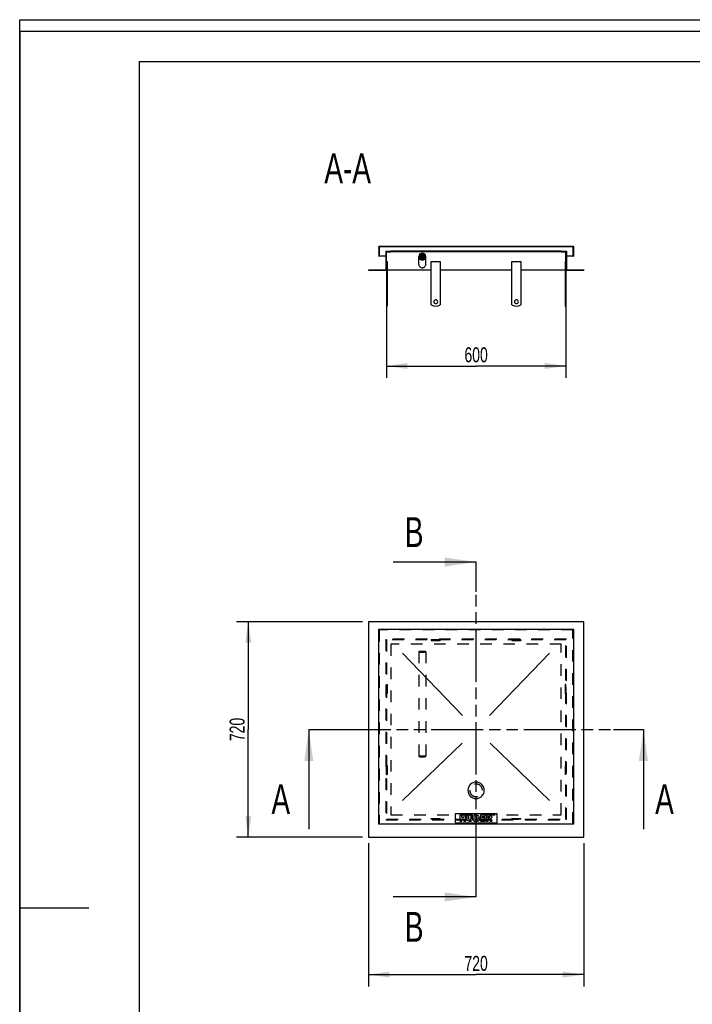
# Model space of a CAD drawing. Header units: millimetres. Extents: x 0 to 4200, y 0 to 5940.
# Tile 2 of 2: x 0 to 2251, y 2647 to 5940. Entities that reach past the tile are written whole.
import ezdxf

# ---------------------------------------------------------------- set-up
doc = ezdxf.new("R2010")
doc.units = ezdxf.units.MM
doc.header["$LTSCALE"] = 387.2
doc.linetypes.add('HIDDEN', pattern=[0.2, 0.1, -0.1])
doc.linetypes.add('PHANTOM', pattern=[0.8, 0.45, -0.05, 0.1, -0.05, 0.1, -0.05])
doc.layers.get('0').update_dxf_attribs({"linetype": 'CONTINUOUS'})
for name, color, linetype in [('_2D-BEM', 7, 'CONTINUOUS'), ('_ACHSEN', 7, 'CONTINUOUS'), ('_KURVEN', 7, 'CONTINUOUS'), ('_ZEICHNUNGSELEM', 7, 'CONTINUOUS'), ('DEFAULT_2', 8, 'HIDDEN'), ('HATCHING_BL0', 7, 'CONTINUOUS'), ('HATCHING_BL1', 7, 'CONTINUOUS')]:
    doc.layers.add(name, color=color, linetype=linetype)
doc.styles.get("Standard").update_dxf_attribs({"font": 'txt', "width": 0.7})
doc.dimstyles.new('DIMSTYLE_1', dxfattribs={"dimtxt": 50, "dimasz": 70, "dimexe": 2, "dimexo": 1, "dimtad": 1, "dimdec": 1, "dimtxsty": 'Standard', "dimblk": '_FILLED', "dimblk1": '_FILLED', "dimblk2": '_FILLED', "dimcen": 0.09, "dimadec": 1, "dimazin": 2, "dimtp": 0.8, "dimtm": 0.8, "dimtfac": 1, "dimtdec": 1, "dimtofl": 0, "dimtmove": 0, "dimatfit": 3, "dimldrblk": '_FILLED', "dimfxl": 1, "dimtolj": 1, "dimarcsym": 0})
doc.dimstyles.get("Standard").update_dxf_attribs({"dimtxt": 50, "dimasz": 70, "dimexe": 2, "dimexo": 1, "dimtad": 1, "dimdec": 1, "dimtxsty": 'Standard', "dimblk": '_FILLED', "dimblk1": '_FILLED', "dimblk2": '_FILLED', "dimcen": 0.09, "dimadec": 1, "dimazin": 2, "dimtol": 1, "dimtp": 0.1, "dimtm": 0.1, "dimtfac": 1, "dimtdec": 1, "dimtofl": 0, "dimtmove": 0, "dimatfit": 3, "dimldrblk": '_FILLED', "dimfxl": 1, "dimtolj": 1, "dimarcsym": 0})

# ---------------------------------------------------------------- blocks, each defined once
blk = doc.blocks.new('_FILLED')
at = {"color": 0, "linetype": 'ByBlock'}
blk.add_solid([(0, 0), (-1, 0.1428571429), (-1, -0.1428571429)], dxfattribs=at)
blk = doc.blocks.new('*D1')
at = {"layer": '_2D-BEM', "color": 2, "linetype": 'Continuous'}
for p, q in [((1227.7317073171, 5081.8382086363), (1227.7317073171, 4741.849945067)), ((1827.7317073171, 5081.8382086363), (1827.7317073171, 4741.849945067)), ((1227.7317073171, 4781.849945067), (1527.7317073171, 4781.849945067)), ((1827.7317073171, 4781.849945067), (1527.7317073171, 4781.849945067))]:
    blk.add_line(p, q, dxfattribs=at)
at = {"layer": '_2D-BEM', "color": 2, "linetype": 'Continuous', "xscale": 70, "yscale": 70, "zscale": 70, "rotation": 180}
blk.add_blockref('_FILLED', (1227.7317073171, 4781.849945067), dxfattribs=at)
at = {"layer": '_2D-BEM', "color": 2, "linetype": 'Continuous', "xscale": 70, "yscale": 70, "zscale": 70}
blk.add_blockref('_FILLED', (1827.7317073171, 4781.849945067), dxfattribs=at)
at = {"layer": '_2D-BEM', "color": 2, "linetype": 'Continuous', "insert": (1527.7317073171, 4844.349945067), "char_height": 50, "width": 176.7857142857, "attachment_point": 2, "line_spacing_factor": 0.9}
blk.add_mtext('600', dxfattribs=at)
blk = doc.blocks.new('*D2')
at = {"layer": '_2D-BEM', "color": 2, "linetype": 'Continuous'}
for p, q in [((1147.7317073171, 3926.2875481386), (725.2663928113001, 3926.2875481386)), ((765.2663928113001, 3926.2875481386), (765.2663928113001, 3566.2875481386)), ((765.2663928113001, 3206.2875481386), (765.2663928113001, 3566.2875481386)), ((1147.7317073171, 3206.2875481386), (725.2663928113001, 3206.2875481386))]:
    blk.add_line(p, q, dxfattribs=at)
at = {"layer": '_2D-BEM', "color": 2, "linetype": 'Continuous', "xscale": 70, "yscale": 70, "zscale": 70}
for p, rotation in [((765.2663928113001, 3926.2875481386), 90), ((765.2663928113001, 3206.2875481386), 270)]:
    blk.add_blockref('_FILLED', p, dxfattribs=dict(at, rotation=rotation))
at = {"layer": '_2D-BEM', "color": 2, "linetype": 'Continuous', "insert": (702.7663928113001, 3566.2875481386), "char_height": 50, "width": 176.7857142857, "attachment_point": 2, "rotation": 90, "line_spacing_factor": 0.9}
blk.add_mtext('720', dxfattribs=at)
blk = doc.blocks.new('*D3')
at = {"layer": '_2D-BEM', "color": 2, "linetype": 'Continuous'}
for p, q in [((1167.7317073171, 3186.2875481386), (1167.7317073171, 2706.632341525)), ((1887.7317073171, 3186.2875481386), (1887.7317073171, 2706.632341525)), ((1167.7317073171, 2746.632341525), (1527.7317073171, 2746.632341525)), ((1887.7317073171, 2746.632341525), (1527.7317073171, 2746.632341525))]:
    blk.add_line(p, q, dxfattribs=at)
at = {"layer": '_2D-BEM', "color": 2, "linetype": 'Continuous', "xscale": 70, "yscale": 70, "zscale": 70, "rotation": 180}
blk.add_blockref('_FILLED', (1167.7317073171, 2746.632341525), dxfattribs=at)
at = {"layer": '_2D-BEM', "color": 2, "linetype": 'Continuous', "xscale": 70, "yscale": 70, "zscale": 70}
blk.add_blockref('_FILLED', (1887.7317073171, 2746.632341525), dxfattribs=at)
at = {"layer": '_2D-BEM', "color": 2, "linetype": 'Continuous', "insert": (1527.7317073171, 2809.132341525), "char_height": 50, "width": 176.7857142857, "attachment_point": 2, "line_spacing_factor": 0.9}
blk.add_mtext('720', dxfattribs=at)
blk = doc.blocks.new('HATCHING_BL0', base_point=(1527.7317073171, 3399.8345829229))
at = {"layer": 'HATCHING_BL0', "color": 7, "linetype": 'PHANTOM'}
for p, q in [((967.7317073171, 3566.2875481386), (1067.7317073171, 3566.2875481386)), ((1067.7317073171, 3566.2875481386), (1987.7317073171, 3566.2875481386)), ((1987.7317073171, 3566.2875481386), (2087.7317073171, 3566.2875481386))]:
    blk.add_line(p, q, dxfattribs=at)
at = {"layer": 'HATCHING_BL0', "color": 7, "linetype": 'Continuous', "char_height": 100, "width": 128.5714285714, "attachment_point": 1, "line_spacing_factor": 0.9}
for insert in [(842.7317073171, 3383.3816177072), (2127.0174216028, 3383.3816177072)]:
    blk.add_mtext('A', dxfattribs=dict(at, insert=insert))
at = {"layer": 'HATCHING_BL0', "color": 7, "linetype": 'Continuous'}
for points in [[(967.7317073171, 3566.2875481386), (967.7317073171, 3233.3816177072)], [(2087.7317073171, 3566.2875481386), (2087.7317073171, 3233.3816177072)]]:
    blk.add_leader(points, dimstyle='Standard', override={"dimasz": 105, "dimtad": 0}, dxfattribs=at)
blk = doc.blocks.new('HATCHING_BL1', base_point=(1388.7892813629, 3566.2875481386))
at = {"layer": 'HATCHING_BL1', "color": 7, "linetype": 'PHANTOM'}
for p, q in [((1527.7317073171, 4026.2875481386), (1527.7317073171, 4126.2875481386)), ((1527.7317073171, 3106.2875481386), (1527.7317073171, 4026.2875481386)), ((1527.7317073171, 3006.2875481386), (1527.7317073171, 3106.2875481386))]:
    blk.add_line(p, q, dxfattribs=at)
at = {"layer": 'HATCHING_BL1', "color": 7, "linetype": 'Continuous', "char_height": 100, "width": 117.8571428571, "attachment_point": 1, "line_spacing_factor": 0.9}
for insert in [(1289.1325696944, 4276.2875481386), (1289.1325696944, 2956.2875481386)]:
    blk.add_mtext('B', dxfattribs=dict(at, insert=insert))
at = {"layer": 'HATCHING_BL1', "color": 7, "linetype": 'Continuous'}
for points in [[(1527.7317073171, 4126.2875481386), (1249.8468554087, 4126.2875481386)], [(1527.7317073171, 3006.2875481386), (1249.8468554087, 3006.2875481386)]]:
    blk.add_leader(points, dimstyle='Standard', override={"dimasz": 105, "dimtad": 0}, dxfattribs=at)

msp = doc.modelspace()

# ---------------------------------------------------------------- hatches: boundary and pattern name
at = {"linetype": 'Continuous'}
h = msp.add_hatch(dxfattribs=at)
h.set_pattern_fill('A', color=2, scale=2.6298932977, angle=45, style=0, pattern_type=0)
h.set_pattern_definition([(45, (0, 0), (-1.8596153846, 1.8596153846), [])])
edge = h.paths.add_edge_path()
edge.add_line((1167.7317073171, 5101.8382086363), (1227.7317073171, 5101.8382086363))
edge.add_line((1167.7317073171, 5103.8382086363), (1167.7317073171, 5101.8382086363))
edge.add_line((1167.7317073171, 5103.8382086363), (1225.7317073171, 5103.8382086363))
edge.add_line((1225.7317073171, 5165.8382086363), (1225.7317073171, 5103.8382086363))
edge.add_line((1225.7317073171, 5165.8382086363), (1242.7317073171, 5165.8382086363))
edge.add_line((1242.7317073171, 5163.8382086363), (1242.7317073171, 5165.8382086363))
edge.add_line((1227.7317073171, 5163.8382086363), (1242.7317073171, 5163.8382086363))
edge.add_line((1227.7317073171, 5101.8382086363), (1227.7317073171, 5163.8382086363))
edge = h.paths.add_edge_path()
edge.add_line((1827.7317073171, 5101.8382086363), (1887.7317073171, 5101.8382086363))
edge.add_line((1827.7317073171, 5101.8382086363), (1827.7317073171, 5163.8382086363))
edge.add_line((1812.7317073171, 5163.8382086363), (1827.7317073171, 5163.8382086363))
edge.add_line((1812.7317073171, 5163.8382086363), (1812.7317073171, 5165.8382086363))
edge.add_line((1812.7317073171, 5165.8382086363), (1829.7317073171, 5165.8382086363))
edge.add_line((1829.7317073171, 5165.8382086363), (1829.7317073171, 5103.8382086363))
edge.add_line((1829.7317073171, 5103.8382086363), (1887.7317073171, 5103.8382086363))
edge.add_line((1887.7317073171, 5103.8382086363), (1887.7317073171, 5101.8382086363))
edge = h.paths.add_edge_path()
edge.add_line((1201.7317073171, 5148.8382086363), (1203.7317073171, 5148.8382086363))
edge.add_line((1201.7317073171, 5182.8382086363), (1201.7317073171, 5148.8382086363))
edge.add_line((1201.7317073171, 5182.8382086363), (1853.7317073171, 5182.8382086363))
edge.add_line((1853.7317073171, 5182.8382086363), (1853.7317073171, 5148.8382086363))
edge.add_line((1851.7317073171, 5148.8382086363), (1853.7317073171, 5148.8382086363))
edge.add_line((1851.7317073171, 5180.8382086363), (1851.7317073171, 5148.8382086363))
edge.add_line((1851.7317073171, 5180.8382086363), (1203.7317073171, 5180.8382086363))
edge.add_line((1203.7317073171, 5180.8382086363), (1203.7317073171, 5148.8382086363))
edge = h.paths.add_edge_path()
edge.add_spline(control_points=[(1347.7317073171, 5136.280851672), (1348.0050137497, 5136.280851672), (1348.5500524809, 5136.3003776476), (1349.3647819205, 5136.3881036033), (1350.1710015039, 5136.53384406), (1350.9650992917, 5136.7368960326), (1351.7429707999, 5136.9962779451), (1352.5007269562, 5137.3107318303), (1353.2345287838, 5137.6787276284), (1353.9406527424, 5138.098466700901), (1354.6154978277, 5138.5678884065), (1355.2556065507, 5139.0846767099), (1355.8576820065, 5139.6462678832), (1356.4186082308, 5140.2498620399), (1356.9354657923, 5140.8924322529), (1357.4055516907, 5141.5707399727), (1357.8263948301, 5142.281348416), (1358.1957724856, 5143.0206392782), (1358.5117256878, 5143.784832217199), (1358.7725718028, 5144.5700026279), (1358.9769174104, 5145.3721052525), (1359.1236676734, 5146.1869951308), (1359.2120347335, 5147.0104521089), (1359.2415434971, 5147.8382054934), (1359.2120351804, 5148.6659589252), (1359.1236685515, 5149.4894160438), (1358.9769186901, 5150.3043061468), (1358.772573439, 5151.1064090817), (1358.5117276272, 5151.891579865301), (1358.1957746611, 5152.6557732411), (1357.8263971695, 5153.3950645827), (1357.4055541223, 5154.1056735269), (1356.9354682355, 5154.783981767), (1356.4186106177, 5155.426552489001), (1355.8576842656, 5156.0301471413), (1355.2556086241, 5156.5917387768), (1354.615499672, 5157.1085274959), (1353.9406543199, 5157.577949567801), (1353.2345300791, 5157.9976889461), (1352.5007279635, 5158.3656849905), (1351.742971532, 5158.6801390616), (1350.9650997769, 5158.9395211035), (1350.1710017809, 5159.142573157), (1349.3647820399, 5159.2883136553), (1348.5500525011, 5159.3760396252), (1348.0050137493, 5159.3955656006), (1347.7317073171, 5159.3955656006)], knot_values=[0, 0, 0, 0, 0.0227272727, 0.0454545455, 0.06818181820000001, 0.0909090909, 0.1136363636, 0.1363636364, 0.1590909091, 0.1818181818, 0.2045454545, 0.2272727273, 0.25, 0.2727272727, 0.2954545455, 0.3181818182, 0.3409090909, 0.3636363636, 0.3863636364, 0.4090909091, 0.4318181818, 0.4545454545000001, 0.4772727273, 0.5, 0.5227272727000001, 0.5454545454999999, 0.5681818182, 0.5909090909, 0.6136363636, 0.6363636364, 0.6590909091, 0.6818181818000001, 0.7045454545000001, 0.7272727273, 0.75, 0.7727272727, 0.7954545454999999, 0.8181818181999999, 0.8409090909, 0.8636363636, 0.8863636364, 0.9090909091, 0.9318181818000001, 0.9545454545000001, 0.9772727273, 1, 1, 1, 1], degree=3, periodic=0)
edge.add_spline(control_points=[(1347.7317073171, 5159.3955656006), (1347.4584008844, 5159.3955656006), (1346.9133621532, 5159.3760396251), (1346.0986327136, 5159.2883136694), (1345.2924131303, 5159.1425732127), (1344.4983153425, 5158.93952124), (1343.7204438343, 5158.6801393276), (1342.962687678, 5158.3656854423), (1342.2288858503, 5157.997689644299), (1341.5227618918, 5157.5779505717), (1340.8479168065, 5157.1085288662), (1340.2078080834, 5156.591740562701), (1339.6057326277, 5156.0301493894), (1339.0448064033, 5155.426555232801), (1338.5279488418, 5154.7839850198), (1338.0578629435, 5154.1056772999), (1337.637019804, 5153.3950688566), (1337.2676421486, 5152.655777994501), (1336.9516889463, 5151.891585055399), (1336.6908428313, 5151.1064146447), (1336.4864972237, 5150.3043120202), (1336.3397469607, 5149.4894221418), (1336.2513799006, 5148.6659651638), (1336.221871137, 5147.8382117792), (1336.2513794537, 5147.0104583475), (1336.3397460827, 5146.1870012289), (1336.486495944, 5145.3721111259), (1336.6908411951, 5144.5700081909), (1336.9516870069, 5143.7848374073), (1337.267639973, 5143.020644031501), (1337.6370174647, 5142.28135269), (1338.0578605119, 5141.5707437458), (1338.5279463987, 5140.8924355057), (1339.0448040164, 5140.2498647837), (1339.6057303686, 5139.6462701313), (1340.2078060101, 5139.0846784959), (1340.8479149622, 5138.5678897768), (1341.5227603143, 5138.0984677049), (1342.2288845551, 5137.678728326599), (1342.9626866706, 5137.310732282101), (1343.7204431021, 5136.996278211), (1344.4983148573, 5136.7368961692), (1345.2924128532, 5136.5338441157), (1346.0986325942, 5136.3881036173), (1346.913362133, 5136.3003776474), (1347.4584008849, 5136.280851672), (1347.7317073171, 5136.280851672)], knot_values=[0, 0, 0, 0, 0.0227272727, 0.0454545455, 0.06818181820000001, 0.0909090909, 0.1136363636, 0.1363636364, 0.1590909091, 0.1818181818, 0.2045454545, 0.2272727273, 0.25, 0.2727272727, 0.2954545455, 0.3181818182, 0.3409090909, 0.3636363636, 0.3863636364, 0.4090909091, 0.4318181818, 0.4545454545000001, 0.4772727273, 0.5, 0.5227272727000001, 0.5454545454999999, 0.5681818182, 0.5909090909, 0.6136363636, 0.6363636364, 0.6590909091, 0.6818181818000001, 0.7045454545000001, 0.7272727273, 0.75, 0.7727272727, 0.7954545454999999, 0.8181818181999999, 0.8409090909, 0.8636363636, 0.8863636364, 0.9090909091, 0.9318181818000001, 0.9545454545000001, 0.9772727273, 1, 1, 1, 1], degree=3, periodic=0)

# ---------------------------------------------------------------- linework, layer by layer
at = {"color": 7, "linetype": 'Continuous'}
for p, q in [((0, 5940), (4200, 5940)), ((0, 0), (0, 5940)), ((0, 5940), (4200, 5940)), ((0, 0), (0, 5940)), ((1201.7317073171, 5182.8382086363), (1853.7317073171, 5182.8382086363)), ((1201.7317073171, 5182.8382086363), (1201.7317073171, 5148.8382086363)), ((1203.7317073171, 5180.8382086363), (1203.7317073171, 5148.8382086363)), ((1851.7317073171, 5180.8382086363), (1203.7317073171, 5180.8382086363)), ((1851.7317073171, 5180.8382086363), (1851.7317073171, 5148.8382086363)), ((1853.7317073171, 5182.8382086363), (1853.7317073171, 5148.8382086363)), ((1201.7317073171, 5148.8382086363), (1203.7317073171, 5148.8382086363)), ((1225.7317073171, 5148.8382086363), (1203.7317073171, 5148.8382086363)), ((1225.7317073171, 5165.8382086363), (1242.7317073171, 5165.8382086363)), ((1225.7317073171, 5165.8382086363), (1225.7317073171, 5103.8382086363)), ((1227.7317073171, 5163.8382086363), (1242.7317073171, 5163.8382086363)), ((1227.7317073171, 5101.8382086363), (1227.7317073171, 5163.8382086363)), ((1812.7317073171, 5165.8382086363), (1242.7317073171, 5165.8382086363)), ((1242.7317073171, 5163.8382086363), (1242.7317073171, 5165.8382086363)), ((1812.7317073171, 5163.8382086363), (1242.7317073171, 5163.8382086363)), ((1336.2317073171, 5121.8382086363), (1336.2317073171, 5147.8382086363)), ((1359.2317073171, 5121.8382086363), (1359.2317073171, 5147.8382086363)), ((1812.7317073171, 5165.8382086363), (1829.7317073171, 5165.8382086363)), ((1812.7317073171, 5163.8382086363), (1812.7317073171, 5165.8382086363)), ((1812.7317073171, 5163.8382086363), (1827.7317073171, 5163.8382086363)), ((1827.7317073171, 5101.8382086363), (1827.7317073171, 5163.8382086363)), ((1829.7317073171, 5165.8382086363), (1829.7317073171, 5103.8382086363)), ((1851.7317073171, 5148.8382086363), (1829.7317073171, 5148.8382086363)), ((1851.7317073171, 5148.8382086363), (1853.7317073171, 5148.8382086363)), ((1167.7317073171, 5103.8382086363), (1225.7317073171, 5103.8382086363)), ((1167.7317073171, 5103.8382086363), (1167.7317073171, 5101.8382086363)), ((1829.7317073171, 5103.8382086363), (1887.7317073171, 5103.8382086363)), ((1887.7317073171, 5103.8382086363), (1887.7317073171, 5101.8382086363)), ((1167.7317073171, 5101.8382086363), (1227.7317073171, 5101.8382086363)), ((1827.7317073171, 5101.8382086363), (1887.7317073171, 5101.8382086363)), ((1227.7317073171, 4981.8382086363), (1229.7317073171, 4981.8382086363)), ((1825.7317073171, 4981.8382086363), (1827.7317073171, 4981.8382086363)), ((1887.7317073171, 3926.2875481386), (1167.7317073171, 3926.2875481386)), ((1167.7317073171, 3926.2875481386), (1167.7317073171, 3206.2875481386)), ((1887.7317073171, 3206.2875481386), (1887.7317073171, 3926.2875481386)), ((1201.7317073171, 3249.2875481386), (1201.7317073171, 3901.2875481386)), ((1201.7317073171, 3901.2875481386), (1853.7317073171, 3901.2875481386)), ((1853.7317073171, 3901.2875481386), (1853.7317073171, 3249.2875481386)), ((1853.7317073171, 3249.2875481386), (1201.7317073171, 3249.2875481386)), ((1167.7317073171, 3206.2875481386), (1887.7317073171, 3206.2875481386))]:
    msp.add_line(p, q, dxfattribs=at)
at = {"color": 3, "linetype": 'Continuous'}
for p, q in [((0, 5900), (0, 2970)), ((4180, 5900), (0, 5900)), ((0, 2970), (0, 0)), ((0, 2970), (232, 2970))]:
    msp.add_line(p, q, dxfattribs=at)
at = {"color": 5, "linetype": 'Continuous'}
for q in [(4080, 5800), (400, 100)]:
    msp.add_line((400, 5800), q, dxfattribs=at)
at = {"color": 7, "linetype": 'Continuous'}
for start_param, end_param in [(0, 1.5707963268), (1.5707963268, 3.1415926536), (4.7123889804, 6.2831853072), (3.1415926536, 4.7123889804)]:
    msp.add_ellipse((1347.7317073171, 5147.8382086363), major_axis=(0, 11.5573569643), ratio=0.9950371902, start_param=start_param, end_param=end_param, dxfattribs=at)
for points, knots in [([(1336.2317081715, 5121.8382086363), (1336.2317081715, 5120.3496558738), (1336.8311955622, 5117.3377120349), (1339.3926838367, 5113.5341565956), (1343.2149868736, 5110.989731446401), (1346.236296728, 5110.3952809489), (1347.7317073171, 5110.3952809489)], [0, 0, 0, 0, 0.2494251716, 0.4991874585, 0.7494257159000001, 1, 1, 1, 1]), ([(1347.7317073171, 5110.3952809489), (1349.2271179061, 5110.3952809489), (1352.2484277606, 5110.989731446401), (1356.0707307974, 5113.5341565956), (1358.6322190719, 5117.3377120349), (1359.2317064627, 5120.3496558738), (1359.2317064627, 5121.8382086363)], [0, 0, 0, 0, 0.2505742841, 0.5008125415, 0.7505748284, 1, 1, 1, 1])]:
    msp.add_open_spline(points, degree=3, knots=knots, dxfattribs=at)
at = {"layer": '_ACHSEN', "color": 7, "linetype": 'Continuous'}
for p, q in [((1227.7317073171, 5131.8382086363), (1229.7317073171, 5131.8382086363)), ((1229.7317073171, 5131.8382086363), (1229.7317073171, 4986.8382086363)), ((1377.7317073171, 4986.8382086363), (1377.7317073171, 5131.8382086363)), ((1377.7317073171, 5131.8382086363), (1407.7317073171, 5131.8382086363)), ((1407.7317073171, 5131.8382086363), (1407.7317073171, 4986.8382086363)), ((1647.7317073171, 5131.8382086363), (1677.7317073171, 5131.8382086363)), ((1647.7317073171, 4986.8382086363), (1647.7317073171, 5131.8382086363)), ((1677.7317073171, 5131.8382086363), (1677.7317073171, 4986.8382086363)), ((1825.7317073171, 5131.8382086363), (1825.7317073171, 4986.8382086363)), ((1827.7317073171, 5131.8382086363), (1825.7317073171, 5131.8382086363)), ((1227.7317073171, 5101.8382086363), (1227.7317073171, 4986.8382086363)), ((1377.7317073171, 5101.8382086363), (1229.7317073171, 5101.8382086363)), ((1647.7317073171, 5101.8382086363), (1407.7317073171, 5101.8382086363)), ((1825.7317073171, 5101.8382086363), (1677.7317073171, 5101.8382086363)), ((1827.7317073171, 5101.8382086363), (1827.7317073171, 4986.8382086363)), ((1227.7317073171, 4986.8382086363), (1227.7317073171, 4981.8382168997)), ((1227.7317073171, 4986.8382086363), (1229.7317073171, 4986.8382086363)), ((1229.7317073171, 4986.8382086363), (1229.7317073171, 4981.8382168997)), ((1825.7317073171, 4986.8382086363), (1825.7317073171, 4981.8382168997)), ((1827.7317073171, 4986.8382086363), (1825.7317073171, 4986.8382086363)), ((1827.7317073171, 4986.8382086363), (1827.7317073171, 4981.8382168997))]:
    msp.add_line(p, q, dxfattribs=at)
at = {"layer": '_ACHSEN', "color": 8, "linetype": 'HIDDEN'}
for p, q in [((1407.7317073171, 3866.2875481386), (1377.7317073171, 3866.2875481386)), ((1377.7317073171, 3866.2875481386), (1377.7317073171, 3864.2875481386)), ((1377.7317073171, 3864.2875481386), (1407.7317073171, 3864.2875481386)), ((1386.2317073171, 3866.2875481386), (1386.2317073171, 3864.2875481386)), ((1386.2317073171, 3866.2875481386), (1399.2317073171, 3866.2875481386)), ((1386.2317073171, 3864.2875481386), (1399.2317073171, 3864.2875481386)), ((1399.2317073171, 3866.2875481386), (1399.2317073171, 3864.2875481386)), ((1407.7317073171, 3866.2875481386), (1407.7317073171, 3864.2875481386)), ((1677.7317073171, 3866.2875481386), (1647.7317073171, 3866.2875481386)), ((1647.7317073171, 3866.2875481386), (1647.7317073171, 3864.2875481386)), ((1647.7317073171, 3864.2875481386), (1677.7317073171, 3864.2875481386)), ((1656.2317073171, 3866.2875481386), (1656.2317073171, 3864.2875481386)), ((1656.2317073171, 3866.2875481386), (1669.2317073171, 3866.2875481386)), ((1656.2317073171, 3864.2875481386), (1669.2317073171, 3864.2875481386)), ((1669.2317073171, 3866.2875481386), (1669.2317073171, 3864.2875481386)), ((1677.7317073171, 3866.2875481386), (1677.7317073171, 3864.2875481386)), ((1227.7317073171, 3686.2875481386), (1227.7317073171, 3716.2875481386)), ((1227.7317073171, 3716.2875481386), (1229.7317073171, 3716.2875481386)), ((1227.7317073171, 3707.7875481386), (1229.7317073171, 3707.7875481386)), ((1227.7317073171, 3707.7875481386), (1227.7317073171, 3694.7875481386)), ((1227.7317073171, 3694.7875481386), (1229.7317073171, 3694.7875481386)), ((1229.7317073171, 3716.2875481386), (1229.7317073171, 3686.2875481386)), ((1229.7317073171, 3707.7875481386), (1229.7317073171, 3694.7875481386)), ((1827.7317073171, 3716.2875481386), (1825.7317073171, 3716.2875481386)), ((1825.7317073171, 3716.2875481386), (1825.7317073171, 3686.2875481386)), ((1827.7317073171, 3707.7875481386), (1825.7317073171, 3707.7875481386)), ((1825.7317073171, 3707.7875481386), (1825.7317073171, 3694.7875481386)), ((1827.7317073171, 3694.7875481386), (1825.7317073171, 3694.7875481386)), ((1827.7317073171, 3686.2875481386), (1827.7317073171, 3716.2875481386)), ((1827.7317073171, 3707.7875481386), (1827.7317073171, 3694.7875481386)), ((1227.7317073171, 3686.2875481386), (1229.7317073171, 3686.2875481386)), ((1827.7317073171, 3686.2875481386), (1825.7317073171, 3686.2875481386)), ((1227.7317073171, 3416.2875481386), (1227.7317073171, 3446.2875481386)), ((1227.7317073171, 3446.2875481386), (1229.7317073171, 3446.2875481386)), ((1227.7317073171, 3437.7875481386), (1229.7317073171, 3437.7875481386)), ((1227.7317073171, 3437.7875481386), (1227.7317073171, 3424.7875481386)), ((1227.7317073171, 3424.7875481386), (1229.7317073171, 3424.7875481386)), ((1229.7317073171, 3446.2875481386), (1229.7317073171, 3416.2875481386)), ((1229.7317073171, 3437.7875481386), (1229.7317073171, 3424.7875481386)), ((1827.7317073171, 3446.2875481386), (1825.7317073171, 3446.2875481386)), ((1825.7317073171, 3446.2875481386), (1825.7317073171, 3416.2875481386)), ((1827.7317073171, 3437.7875481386), (1825.7317073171, 3437.7875481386)), ((1825.7317073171, 3437.7875481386), (1825.7317073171, 3424.7875481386)), ((1827.7317073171, 3424.7875481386), (1825.7317073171, 3424.7875481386)), ((1827.7317073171, 3416.2875481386), (1827.7317073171, 3446.2875481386)), ((1827.7317073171, 3437.7875481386), (1827.7317073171, 3424.7875481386)), ((1227.7317073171, 3416.2875481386), (1229.7317073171, 3416.2875481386)), ((1827.7317073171, 3416.2875481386), (1825.7317073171, 3416.2875481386))]:
    msp.add_line(p, q, dxfattribs=at)
at = {"layer": '_ACHSEN', "color": 7, "linetype": 'Continuous'}
for centre, radius, start, end in [((1392.7317073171, 5006.8382086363), 25, 233.1301023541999, 306.8698976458), ((1392.7317073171, 4996.8382086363), 6.5, 0, 180), ((1392.7317073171, 4996.8382086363), 6.5, 180, 360), ((1662.7317073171, 5006.8382086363), 25, 233.1301023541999, 306.8698976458), ((1662.7317073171, 4996.8382086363), 6.5, 0, 180), ((1662.7317073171, 4996.8382086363), 6.5, 180, 360), ((1527.7317073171, 3362.8375481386), 27.5, 0, 180), ((1527.7317073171, 3362.8375481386), 27.5, 180, 360)]:
    msp.add_arc(centre, radius, start, end, dxfattribs=at)
at = {"layer": '_ACHSEN', "color": 8, "linetype": 'HIDDEN'}
for start, end in [(0, 180), (180, 360)]:
    msp.add_arc((1527.7317073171, 3362.8375481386), 21.2, start, end, dxfattribs=at)
at = {"layer": '_KURVEN', "color": 4, "linetype": 'Continuous'}
for p, q in [((1482.3997738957, 3612.8709766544), (1281.7317073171, 3821.2875481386)), ((1573.0636407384, 3612.8709766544), (1773.7317073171, 3821.2875481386)), ((1281.7317073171, 3329.2875481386), (1481.131006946, 3520.9733701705)), ((1574.3324076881, 3520.9733701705), (1773.7317073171, 3329.2875481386)), ((1457.7317073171, 3284.2875481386), (1457.7317073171, 3254.2875481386)), ((1597.7317073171, 3284.2875481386), (1457.7317073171, 3284.2875481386)), ((1473.6389379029, 3279.2875481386), (1473.6389379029, 3259.2875481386)), ((1479.8190200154, 3279.2875481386), (1473.6389379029, 3279.2875481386)), ((1479.8190200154, 3272.2889126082), (1479.8190200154, 3279.2875481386)), ((1486.5720891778, 3272.2889126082), (1479.8190200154, 3272.2889126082)), ((1479.8190200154, 3259.2875481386), (1479.8190200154, 3267.3775888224)), ((1479.8190200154, 3267.3775888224), (1486.5720891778, 3267.3775888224)), ((1492.7794551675, 3279.2875481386), (1486.5720891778, 3279.2875481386)), ((1486.5720891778, 3279.2875481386), (1486.5720891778, 3272.2889126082)), ((1486.5720891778, 3267.3775888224), (1486.5720891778, 3259.2875481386)), ((1492.7794551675, 3259.2875481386), (1492.7794551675, 3279.2875481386)), ((1503.0659508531, 3279.2875481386), (1496.8995117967, 3279.2875481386)), ((1496.8995117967, 3279.2875481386), (1496.8995117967, 3267.3639465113)), ((1503.0659508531, 3267.0774526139), (1503.0659508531, 3279.2875481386)), ((1509.9008750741, 3279.2875481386), (1509.9008750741, 3267.0774526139)), ((1516.0673165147, 3279.2875481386), (1509.9008750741, 3279.2875481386)), ((1516.0673165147, 3267.3639465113), (1516.0673165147, 3279.2875481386)), ((1531.7426228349, 3279.2875481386), (1520.1737284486, 3279.2875481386)), ((1520.1737284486, 3279.2875481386), (1520.1737284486, 3259.2875481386)), ((1526.4083790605, 3271.443073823), (1526.4083790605, 3275.2357066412)), ((1526.4083790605, 3275.2357066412), (1529.1368937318, 3275.2357066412)), ((1529.0959620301, 3271.443073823), (1526.4083790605, 3271.443073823)), ((1526.4083790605, 3263.5849560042), (1526.4083790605, 3267.6367975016)), ((1526.4083790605, 3267.6367975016), (1529.5461678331, 3267.6367975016)), ((1529.5598101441, 3263.5849560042), (1526.4083790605, 3263.5849560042)), ((1541.8790459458, 3279.2875481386), (1541.8790459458, 3259.2875481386)), ((1558.4411167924, 3279.2875481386), (1541.8790459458, 3279.2875481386)), ((1548.0727696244, 3271.8387079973), (1548.0727696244, 3275.0174248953)), ((1548.0727696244, 3275.0174248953), (1558.4411167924, 3275.0174248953)), ((1557.690775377, 3271.8387079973), (1548.0727696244, 3271.8387079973)), ((1548.0727696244, 3263.8168797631), (1548.0727696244, 3267.7595806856)), ((1548.0727696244, 3267.7595806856), (1557.690775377, 3267.7595806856)), ((1558.7412571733, 3263.8168797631), (1548.0727696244, 3263.8168797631)), ((1557.690775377, 3267.7595806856), (1557.690775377, 3271.8387079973)), ((1558.4411167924, 3275.0174248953), (1558.4411167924, 3279.2875481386)), ((1558.7412571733, 3259.2875481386), (1558.7412571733, 3263.8168797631)), ((1572.4520325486, 3279.2875481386), (1562.1519017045, 3279.2875481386)), ((1562.1519017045, 3279.2875481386), (1562.1519017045, 3259.2875481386)), ((1568.3592629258, 3271.1838651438), (1568.3592629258, 3275.2493489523)), ((1568.3592629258, 3275.2493489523), (1571.0741352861, 3275.2493489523)), ((1570.9649967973, 3271.1838651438), (1568.3592629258, 3271.1838651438)), ((1568.3592629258, 3259.2875481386), (1568.3592629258, 3267.4048740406)), ((1568.3592629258, 3267.4048740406), (1568.9049649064, 3267.4048740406)), ((1571.5379834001, 3265.3994173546), (1574.8394799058, 3259.2875481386)), ((1581.8244767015, 3259.2875481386), (1578.8231110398, 3265.0719953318)), ((1597.7317073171, 3254.2875481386), (1597.7317073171, 3284.2875481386)), ((1457.7317073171, 3254.2875481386), (1597.7317073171, 3254.2875481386)), ((1473.6389379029, 3259.2875481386), (1479.8190200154, 3259.2875481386)), ((1486.5720891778, 3259.2875481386), (1492.7794551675, 3259.2875481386)), ((1520.1737284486, 3259.2875481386), (1530.842211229, 3259.2875481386)), ((1541.8790459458, 3259.2875481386), (1558.7412571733, 3259.2875481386)), ((1562.1519017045, 3259.2875481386), (1568.3592629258, 3259.2875481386)), ((1574.8394799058, 3259.2875481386), (1581.8244767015, 3259.2875481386))]:
    msp.add_line(p, q, dxfattribs=at)
for points in [[(1497.4703521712, 3263.9799582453), (1497.0905065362, 3265.2629912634), (1496.8995117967, 3266.3816816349), (1496.8995117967, 3267.3639465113)], [(1498.7855510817, 3261.6779140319), (1498.1409835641, 3262.4253381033), (1497.7044224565, 3263.1893215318), (1497.4703521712, 3263.9799582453)], [(1500.9089197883, 3259.9532112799), (1500.1327991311, 3260.3653107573), (1499.423384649, 3260.9382984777), (1498.7855510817, 3261.6779140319)], [(1503.7890052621, 3259.1511224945), (1502.6430296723, 3259.2875481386), (1501.6744088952, 3259.5467568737), (1500.9089197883, 3259.9532112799)], [(1503.0659508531, 3267.0774526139), (1503.0659508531, 3265.9860474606), (1503.3660864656, 3265.1402086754), (1503.9663596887, 3264.5262923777)], [(1503.9663596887, 3264.5262923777), (1504.5666312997, 3263.912377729), (1505.412471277, 3263.6122412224), (1506.490232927, 3263.6122412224)], [(1506.490232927, 3263.6122412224), (1507.5543546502, 3263.6122412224), (1508.3865499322, 3263.912377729), (1508.9868234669, 3264.5126505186)], [(1508.9868234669, 3264.5126505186), (1509.5870971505, 3265.112923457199), (1509.9008750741, 3265.9724051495), (1509.9008750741, 3267.0774526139)], [(1513.7753653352, 3261.2657200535), (1512.9840969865, 3260.4744512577), (1512.1655392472, 3259.9287486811), (1511.3013466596, 3259.6139761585)], [(1515.5079695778, 3264.0215172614), (1515.1396202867, 3262.97104068), (1514.5666336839, 3262.0569888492), (1513.7753653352, 3261.2657200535)], [(1516.0673165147, 3267.3639465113), (1516.0673165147, 3266.1770433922), (1515.876319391, 3265.0719953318), (1515.5079695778, 3264.0215172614)], [(1529.0959620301, 3271.443073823), (1530.0509428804, 3271.443073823), (1530.7194304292, 3271.6067839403), (1531.101420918, 3271.934204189)], [(1531.101420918, 3274.7445750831), (1530.7194304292, 3275.0719953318), (1530.0645851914, 3275.2357066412), (1529.1368937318, 3275.2357066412)], [(1531.8108345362, 3267.0910951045), (1531.3742708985, 3267.445802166), (1530.6239294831, 3267.6367975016), (1529.5461678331, 3267.6367975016)], [(1529.5598101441, 3263.5849560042), (1530.6239294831, 3263.5849560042), (1531.3742708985, 3263.7623093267), (1531.8108344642, 3264.1443011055)], [(1531.674406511, 3273.3803177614), (1531.674406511, 3273.9533055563), (1531.4834141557, 3274.4171524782), (1531.101420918, 3274.7445750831)], [(1531.101420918, 3271.934204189), (1531.4834141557, 3272.2616267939), (1531.674406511, 3272.7527595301), (1531.674406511, 3273.3803177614)], [(1531.7426228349, 3279.2875481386), (1533.666222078, 3279.2875481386), (1535.1396202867, 3278.8100589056), (1536.1764550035, 3277.8550792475)], [(1532.4656796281, 3265.6722683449), (1532.4656796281, 3266.2588990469), (1532.2473978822, 3266.7363882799), (1531.8108345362, 3267.0910951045)], [(1531.8108344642, 3264.1443011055), (1532.2473978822, 3264.5262927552), (1532.4656796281, 3265.0310678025), (1532.4656796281, 3265.6722683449)], [(1535.9588873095, 3260.2140002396), (1535.4397558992, 3259.9151061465), (1534.6484875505, 3259.6968250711), (1533.612094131, 3259.5570865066)], [(1536.6293573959, 3271.2633790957), (1536.1355280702, 3270.6927324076), (1535.412471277, 3270.2561701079), (1534.4711327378, 3269.9287486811)], [(1534.4711327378, 3269.9287486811), (1535.9036040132, 3269.57404144), (1536.9540810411, 3268.9874119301), (1537.636209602, 3268.1415715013)], [(1537.9342481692, 3262.1809993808), (1537.4452137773, 3261.3475754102), (1536.7903685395, 3260.6927322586), (1535.9588873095, 3260.2140002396)], [(1536.1764550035, 3277.8550792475), (1537.2132897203, 3276.9000995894), (1537.7317070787, 3275.7131958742), (1537.7317070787, 3274.3080116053)], [(1537.7317070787, 3274.3080116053), (1537.7317070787, 3273.1211090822), (1537.3633599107, 3272.1115589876), (1536.6293573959, 3271.2633790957)], [(1537.636209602, 3268.1415715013), (1538.3183359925, 3267.2957337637), (1538.6594033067, 3266.2452561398), (1538.6594033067, 3264.976497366)], [(1538.6594033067, 3264.976497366), (1538.6594033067, 3263.9396626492), (1538.4138369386, 3262.9983258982), (1537.9342481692, 3262.1809993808)], [(1570.4116978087, 3266.9305572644), (1569.9690842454, 3267.2411633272), (1569.4643139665, 3267.4048740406), (1568.9049649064, 3267.4048740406)], [(1571.5379834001, 3265.3994173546), (1571.111572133, 3266.1888078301), (1570.746710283, 3266.6954607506), (1570.4116978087, 3266.9305572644)], [(1570.9649967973, 3271.1838651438), (1571.2378430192, 3271.1838651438), (1571.7835449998, 3271.2657202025), (1572.6040745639, 3271.4480590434)], [(1573.3763434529, 3274.7269873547), (1572.970449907, 3275.0719953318), (1572.1928238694, 3275.2493489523), (1571.0741352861, 3275.2493489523)], [(1572.4520325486, 3279.2875481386), (1574.3619942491, 3279.2875481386), (1575.8217453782, 3279.1238368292), (1576.8312954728, 3278.7964154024)], [(1572.6040745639, 3271.4480590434), (1573.0113816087, 3271.5385711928), (1573.338797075, 3271.7432094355), (1573.6013217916, 3272.081728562)], [(1573.9936470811, 3273.2438922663), (1573.9936470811, 3273.8850928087), (1573.7890076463, 3274.3762243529), (1573.3763434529, 3274.7269873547)], [(1573.6013217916, 3272.081728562), (1573.8572144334, 3272.4116957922), (1573.9936470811, 3272.8073299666), (1573.9936470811, 3273.2438922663)], [(1577.5328746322, 3268.8958469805), (1577.0086502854, 3268.5781348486), (1576.2855934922, 3268.3189261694), (1575.3578972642, 3268.1142873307)], [(1575.3578972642, 3268.1142873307), (1576.0946011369, 3267.8550786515), (1576.6403031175, 3267.6095128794), (1576.9706031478, 3267.367827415)], [(1576.8312954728, 3278.7964154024), (1577.8408455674, 3278.4689939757), (1578.6457562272, 3277.8550792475), (1579.2687471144, 3276.9650926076)], [(1576.9706031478, 3267.367827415), (1577.1996426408, 3267.2002357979), (1577.5270676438, 3266.859171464), (1577.9627858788, 3266.3127937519)], [(1579.4830303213, 3270.8534512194), (1579.0141129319, 3270.0515318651), (1578.3592629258, 3269.3966890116), (1577.5328746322, 3268.8958469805)], [(1577.9627858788, 3266.3127937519), (1578.386547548, 3265.7814092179), (1578.6730408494, 3265.3721321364), (1578.8231110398, 3265.0719953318)], [(1579.2687471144, 3276.9650926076), (1579.8872303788, 3276.0815454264), (1580.2010083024, 3275.0037825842), (1580.2010083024, 3273.7350238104)], [(1580.2010083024, 3273.7350238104), (1580.2010083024, 3272.6163340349), (1579.9554467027, 3271.6613543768), (1579.4830303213, 3270.8534512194)], [(1506.9813656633, 3258.9464840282), (1505.999102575, 3258.9464840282), (1504.9349808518, 3259.0146968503), (1503.7890052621, 3259.1511224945)], [(1511.3013466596, 3259.6139761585), (1510.1055145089, 3259.1784076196), (1508.6594009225, 3258.9464840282), (1506.9813656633, 3258.9464840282)], [(1533.612094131, 3259.5570865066), (1532.22011326, 3259.3694035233), (1531.292417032, 3259.2875481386), (1530.842211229, 3259.2875481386)]]:
    msp.add_open_spline(points, degree=3, dxfattribs=at)
at = {"layer": 'DEFAULT_2', "color": 8, "linetype": 'HIDDEN'}
for p, q in [((1851.7317073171, 3899.2875481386), (1203.7317073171, 3899.2875481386)), ((1203.7317073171, 3899.2875481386), (1203.7317073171, 3251.2875481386)), ((1851.7317073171, 3251.2875481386), (1851.7317073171, 3899.2875481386)), ((1829.7317073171, 3868.2875481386), (1225.7317073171, 3868.2875481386)), ((1225.7317073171, 3868.2875481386), (1225.7317073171, 3264.2875481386)), ((1827.7317073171, 3866.2875481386), (1227.7317073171, 3866.2875481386)), ((1227.7317073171, 3866.2875481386), (1227.7317073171, 3266.2875481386)), ((1827.7317073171, 3266.2875481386), (1827.7317073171, 3866.2875481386)), ((1829.7317073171, 3264.2875481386), (1829.7317073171, 3868.2875481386)), ((1812.7317073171, 3851.2875481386), (1242.7317073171, 3851.2875481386)), ((1242.7317073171, 3851.2875481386), (1242.7317073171, 3281.2875481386)), ((1336.2317073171, 3826.2875481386), (1336.2317073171, 3476.2875481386)), ((1359.2317073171, 3826.2875481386), (1359.2317073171, 3476.2875481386)), ((1812.7317073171, 3281.2875481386), (1812.7317073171, 3851.2875481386)), ((1225.7317073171, 3264.2875481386), (1829.7317073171, 3264.2875481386)), ((1227.7317073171, 3266.2875481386), (1827.7317073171, 3266.2875481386)), ((1242.7317073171, 3281.2875481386), (1812.7317073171, 3281.2875481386)), ((1377.7317073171, 3266.2875481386), (1377.7317073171, 3268.2875481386)), ((1377.7317073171, 3268.2875481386), (1407.7317073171, 3268.2875481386)), ((1407.7317073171, 3266.2875481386), (1377.7317073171, 3266.2875481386)), ((1386.2317073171, 3266.2875481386), (1386.2317073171, 3268.2875481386)), ((1386.2317073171, 3268.2875481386), (1399.2317073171, 3268.2875481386)), ((1386.2317073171, 3266.2875481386), (1399.2317073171, 3266.2875481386)), ((1399.2317073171, 3266.2875481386), (1399.2317073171, 3268.2875481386)), ((1407.7317073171, 3266.2875481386), (1407.7317073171, 3268.2875481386)), ((1647.7317073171, 3266.2875481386), (1647.7317073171, 3268.2875481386)), ((1647.7317073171, 3268.2875481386), (1677.7317073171, 3268.2875481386)), ((1677.7317073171, 3266.2875481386), (1647.7317073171, 3266.2875481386)), ((1656.2317073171, 3266.2875481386), (1656.2317073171, 3268.2875481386)), ((1656.2317073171, 3268.2875481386), (1669.2317073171, 3268.2875481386)), ((1656.2317073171, 3266.2875481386), (1669.2317073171, 3266.2875481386)), ((1669.2317073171, 3266.2875481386), (1669.2317073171, 3268.2875481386)), ((1677.7317073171, 3266.2875481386), (1677.7317073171, 3268.2875481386)), ((1203.7317073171, 3251.2875481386), (1851.7317073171, 3251.2875481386))]:
    msp.add_line(p, q, dxfattribs=at)
for points, knots in [([(1347.7317073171, 3827.4318409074), (1346.2644669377, 3827.4318409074), (1344.1330767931, 3827.3933310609), (1341.4228235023, 3827.2527655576), (1339.7011068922, 3827.1164873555), (1338.2871347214, 3826.9520165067), (1337.3277490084, 3826.7869701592), (1336.7567256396, 3826.6360547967), (1336.4789709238, 3826.5293675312), (1336.298058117, 3826.4300419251), (1336.2317081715, 3826.3292432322), (1336.2317081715, 3826.2875481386)], [0, 0, 0, 0, 0.376956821, 0.5474638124, 0.6972002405, 0.8205750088, 0.9131478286, 0.9469430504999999, 0.9722116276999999, 0.9892878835, 1, 1, 1, 1]), ([(1336.2317081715, 3826.2875481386), (1336.2317081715, 3826.2458530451), (1336.298058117, 3826.1450543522), (1336.4789709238, 3826.0457287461), (1336.7567256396, 3825.9390414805), (1337.3277490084, 3825.7881261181), (1338.2871347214, 3825.6230797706), (1339.7011068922, 3825.4586089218), (1341.4228235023, 3825.322330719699), (1344.1330767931, 3825.1817652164), (1346.2644669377, 3825.1432553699), (1347.7317073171, 3825.1432553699)], [0, 0, 0, 0, 0.0107121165, 0.0277883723, 0.0530569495, 0.08685217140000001, 0.1794249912, 0.3027997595, 0.4525361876, 0.623043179, 1, 1, 1, 1]), ([(1359.2317064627, 3826.2875481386), (1359.2317064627, 3826.3292432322), (1359.1653565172, 3826.4300419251), (1358.9844437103, 3826.5293675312), (1358.7066889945, 3826.6360547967), (1358.1356656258, 3826.7869701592), (1357.1762799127, 3826.9520165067), (1355.7623077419, 3827.1164873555), (1354.0405911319, 3827.2527655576), (1351.3303378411, 3827.3933310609), (1349.1989476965, 3827.4318409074), (1347.7317073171, 3827.4318409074)], [0, 0, 0, 0, 0.0107121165, 0.0277883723, 0.0530569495, 0.08685217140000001, 0.1794249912, 0.3027997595, 0.4525361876, 0.623043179, 1, 1, 1, 1]), ([(1347.7317073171, 3825.1432553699), (1349.1989476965, 3825.1432553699), (1351.3303378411, 3825.1817652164), (1354.0405911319, 3825.322330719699), (1355.7623077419, 3825.4586089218), (1357.1762799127, 3825.6230797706), (1358.1356656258, 3825.7881261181), (1358.7066889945, 3825.9390414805), (1358.9844437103, 3826.0457287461), (1359.1653565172, 3826.1450543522), (1359.2317064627, 3826.2458530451), (1359.2317064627, 3826.2875481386)], [0, 0, 0, 0, 0.376956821, 0.5474638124, 0.6972002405, 0.8205750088, 0.9131478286, 0.9469430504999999, 0.9722116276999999, 0.9892878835, 1, 1, 1, 1]), ([(1347.7317073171, 3477.4318409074), (1346.2644669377, 3477.4318409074), (1344.1330767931, 3477.3933310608), (1341.4228235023, 3477.2527655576), (1339.7011068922, 3477.1164873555), (1338.2871347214, 3476.9520165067), (1337.3277490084, 3476.7869701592), (1336.7567256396, 3476.6360547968), (1336.4789709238, 3476.5293675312), (1336.298058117, 3476.4300419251), (1336.2317081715, 3476.3292432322), (1336.2317081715, 3476.2875481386)], [0, 0, 0, 0, 0.376956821, 0.5474638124, 0.6972002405, 0.8205750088, 0.9131478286, 0.9469430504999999, 0.9722116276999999, 0.9892878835, 1, 1, 1, 1]), ([(1336.2317081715, 3476.2875481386), (1336.2317081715, 3476.2458530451), (1336.298058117, 3476.1450543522), (1336.4789709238, 3476.0457287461), (1336.7567256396, 3475.9390414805), (1337.3277490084, 3475.7881261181), (1338.2871347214, 3475.6230797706), (1339.7011068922, 3475.4586089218), (1341.4228235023, 3475.322330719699), (1344.1330767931, 3475.1817652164), (1346.2644669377, 3475.1432553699), (1347.7317073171, 3475.1432553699)], [0, 0, 0, 0, 0.0107121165, 0.0277883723, 0.0530569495, 0.08685217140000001, 0.1794249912, 0.3027997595, 0.4525361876, 0.623043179, 1, 1, 1, 1]), ([(1359.2317064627, 3476.2875481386), (1359.2317064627, 3476.3292432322), (1359.1653565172, 3476.4300419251), (1358.9844437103, 3476.5293675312), (1358.7066889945, 3476.6360547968), (1358.1356656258, 3476.7869701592), (1357.1762799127, 3476.9520165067), (1355.7623077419, 3477.1164873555), (1354.0405911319, 3477.2527655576), (1351.3303378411, 3477.3933310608), (1349.1989476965, 3477.4318409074), (1347.7317073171, 3477.4318409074)], [0, 0, 0, 0, 0.0107121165, 0.0277883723, 0.0530569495, 0.08685217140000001, 0.1794249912, 0.3027997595, 0.4525361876, 0.623043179, 1, 1, 1, 1]), ([(1347.7317073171, 3475.1432553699), (1349.1989476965, 3475.1432553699), (1351.3303378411, 3475.1817652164), (1354.0405911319, 3475.322330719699), (1355.7623077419, 3475.4586089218), (1357.1762799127, 3475.6230797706), (1358.1356656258, 3475.7881261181), (1358.7066889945, 3475.9390414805), (1358.9844437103, 3476.0457287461), (1359.1653565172, 3476.1450543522), (1359.2317064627, 3476.2458530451), (1359.2317064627, 3476.2875481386)], [0, 0, 0, 0, 0.376956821, 0.5474638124, 0.6972002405, 0.8205750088, 0.9131478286, 0.9469430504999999, 0.9722116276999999, 0.9892878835, 1, 1, 1, 1])]:
    msp.add_open_spline(points, degree=3, knots=knots, dxfattribs=at)

# ---------------------------------------------------------------- block references
at = {"layer": 'HATCHING_BL0'}
msp.add_blockref('HATCHING_BL0', (1527.7317073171, 3399.8345829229), dxfattribs=at)
at = {"layer": 'HATCHING_BL1'}
msp.add_blockref('HATCHING_BL1', (1388.7892813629, 3566.2875481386), dxfattribs=at)

# ---------------------------------------------------------------- texts
at = {"layer": '_ZEICHNUNGSELEM', "color": 2, "linetype": 'Continuous', "insert": (1175.7532394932, 5493.2097105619), "char_height": 100, "width": 364.2857142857, "attachment_point": 3, "line_spacing_factor": 0.9}
msp.add_mtext('A-A', dxfattribs=at)

# ---------------------------------------------------------------- dimensions: what is measured, and where the dimension line sits
at = {"layer": '_2D-BEM', "color": 2, "linetype": 'Continuous'}
for base, p1, p2, picture, middle in [((1827.7317073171, 4781.849945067), (1227.7317073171, 5082.8382086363), (1827.7317073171, 5082.8382086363), '*D1', (1520.5888574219, 4781.849945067)), ((1887.7317073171, 2746.632341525), (1167.7317073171, 3187.2875481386), (1887.7317073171, 3187.2875481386), '*D3', (1520.5888574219, 2746.632341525))]:
    dim = msp.add_linear_dim(base=base, p1=p1, p2=p2, dimstyle='DIMSTYLE_1', dxfattribs=at)
    dim.commit()
    dim.dimension.update_dxf_attribs({"geometry": picture, "text_midpoint": middle, "dimtype": 160})
dim = msp.add_linear_dim(base=(765.2663928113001, 3206.2875481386), p1=(1148.7317073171, 3926.2875481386), p2=(1148.7317073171, 3206.2875481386), angle=270, dimstyle='DIMSTYLE_1', dxfattribs=at)
dim.commit()
dim.dimension.update_dxf_attribs({"geometry": '*D2', "text_midpoint": (765.2663928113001, 3559.144712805), "dimtype": 160})

doc.saveas('drawing.dxf')
